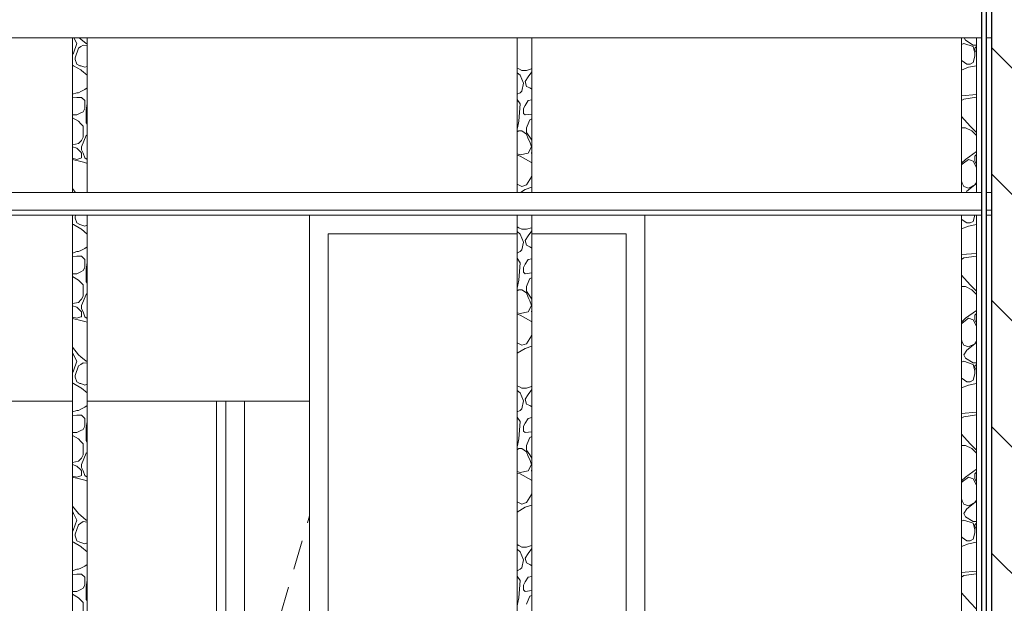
# Model space of a CAD drawing. Header units: millimetres. Extents: x -4481 to 79246, y -53000 to 18468.
# Tile 27 of 48: x 35245 to 37888, y 5117 to 6685. Entities that reach past the tile are written whole.
import ezdxf

# ---------------------------------------------------------------- set-up
doc = ezdxf.new("R2010")
doc.units = ezdxf.units.MM
doc.header["$MEASUREMENT"] = 0
for name, color, linetype in [('Nouveau_2D - Cotations pour 100ème', 7, 'Continuous'), ('Nouveau__Constr - Poteaux', 7, 'Continuous'), ('Nouveau__Constr - Poutres', 7, 'Continuous'), ('Nouveau__Murs int non porteurs - Cloisons', 7, 'Continuous'), ('Nouveau__Plafonds', 7, 'Continuous'), ('Nouveau_Exter - Environnement', 7, 'Continuous'), ('Nouveau_Fenêtres Archicad', 7, 'Continuous'), ('Nouveau_Portes Archicad', 7, 'Continuous')]:
    doc.layers.add(name, color=color, linetype=linetype)
doc.styles.add('STYLE_GENERE_2', font='arial.ttf')
doc.dimstyles.new('STYLE_GENERE__2', dxfattribs={"dimtxt": 300, "dimasz": 190, "dimexe": 0.18, "dimexo": 21916.318027, "dimgap": 0, "dimtad": 1, "dimlfac": 0.001, "dimzin": 0, "dimdsep": 46, "dimtxsty": 'STYLE_GENERE_2', "dimblk": 'ARROWHEAD_6', "dimblk1": 'ARROWHEAD_6', "dimblk2": 'ARROWHEAD_6', "dimcen": 0.09, "dimclrd": 7, "dimclre": 7, "dimclrt": 7, "dimazin": 0, "dimtfac": 1, "dimtdec": 4, "dimtmove": 0, "dimatfit": 3, "dimfxl": 0, "dimtolj": 1, "dimtzin": 0, "dimarcsym": 0})
doc.dimstyles.new('STYLE_GENERE__3', dxfattribs={"dimtxt": 300, "dimasz": 190, "dimexe": 0.18, "dimexo": 21959.829925, "dimgap": 0, "dimtad": 1, "dimlfac": 0.001, "dimzin": 0, "dimdsep": 46, "dimtxsty": 'STYLE_GENERE_2', "dimblk": 'ARROWHEAD_6', "dimblk1": 'ARROWHEAD_6', "dimblk2": 'ARROWHEAD_6', "dimcen": 0.09, "dimclrd": 7, "dimclre": 7, "dimclrt": 7, "dimazin": 0, "dimtfac": 1, "dimtdec": 4, "dimtmove": 0, "dimatfit": 3, "dimfxl": 0, "dimtolj": 1, "dimtzin": 0, "dimarcsym": 0})
doc.dimstyles.new('STYLE_GENERE__4', dxfattribs={"dimtxt": 300, "dimasz": 190, "dimexe": 0.18, "dimexo": 28568.917041, "dimgap": 0, "dimtad": 1, "dimlfac": 0.001, "dimzin": 0, "dimdsep": 46, "dimtxsty": 'STYLE_GENERE_2', "dimblk": 'ARROWHEAD_6', "dimblk1": 'ARROWHEAD_6', "dimblk2": 'ARROWHEAD_6', "dimcen": 0.09, "dimclrd": 7, "dimclre": 7, "dimclrt": 7, "dimazin": 0, "dimtfac": 1, "dimtdec": 4, "dimtmove": 0, "dimatfit": 3, "dimfxl": 0, "dimtolj": 1, "dimtzin": 0, "dimarcsym": 0})
doc.dimstyles.new('STYLE_GENERE__6', dxfattribs={"dimtxt": 350, "dimasz": 190, "dimexe": 0.18, "dimexo": 30247.210424, "dimgap": 0, "dimtad": 1, "dimlfac": 0.001, "dimzin": 0, "dimdsep": 46, "dimtxsty": 'STYLE_GENERE_2', "dimblk": 'ARROWHEAD_6', "dimblk1": 'ARROWHEAD_6', "dimblk2": 'ARROWHEAD_6', "dimcen": 0.09, "dimclrd": 1, "dimclre": 1, "dimclrt": 1, "dimazin": 0, "dimtfac": 1, "dimtdec": 4, "dimtmove": 0, "dimatfit": 3, "dimfxl": 0, "dimtolj": 1, "dimtzin": 0, "dimarcsym": 0})

# ---------------------------------------------------------------- blocks, each defined once
blk = doc.blocks.new('Élément de coupe_59')
at = {"layer": 'Nouveau__Murs int non porteurs - Cloisons', "color": 7, "linetype": 'Continuous', "lineweight": 30}
for p, q in [((37826, 6830.3), (37826, 6173)), ((37839, 6830.3), (37839, 6173)), ((37826, 6173), (37826, 6160)), ((37826, 6160), (37826, 3560)), ((37839, 6173), (37839, 6160)), ((37839, 6160), (37839, 3560))]:
    blk.add_line(p, q, dxfattribs=at)
blk = doc.blocks.new('Élément de coupe_147')
at = {"layer": 'Nouveau_Portes Archicad', "color": 7, "linetype": 'Continuous', "lineweight": 5}
for p, q in [((35023, 5660), (35386.3, 5660)), ((35426.3, 5660), (36023, 5660))]:
    blk.add_line(p, q, dxfattribs=at)
blk = doc.blocks.new('Élément de coupe_148')
at = {"layer": 'Nouveau_Fenêtres Archicad', "color": 7, "linetype": 'Continuous', "lineweight": 13}
for p, q in [((35773, 4610), (35773, 5660)), ((35798, 4635), (35798, 5660)), ((35848, 5660), (35848, 4635)), ((36017.4, 5333.5), (36023, 5352.6)), ((35980.8, 5208.8), (36003.3, 5285.5)), ((35944.3, 5084), (35966.8, 5160.8)), ((35907.7, 4959.3), (35930.2, 5036)), ((35871.1, 4834.5), (35893.6, 4911.3)), ((35848, 4755.6), (35857.1, 4786.5)), ((35995.8, 4753.7), (36023, 4776.9)), ((35834.6, 4709.8), (35848, 4755.6)), ((35896.9, 4669.4), (35957.8, 4721.3)), ((35798, 4585), (35820.5, 4661.8)), ((35798, 4585), (35798, 4635)), ((35798, 4585), (35856.6, 4635)), ((35848, 4635), (36023, 4635)), ((35856.6, 4635), (35858.9, 4636.9)), ((35773, 4580), (35773, 4610)), ((36023, 4585), (35798, 4585))]:
    blk.add_line(p, q, dxfattribs=at)
blk = doc.blocks.new('Élément de coupe_173')
at = {"layer": 'Nouveau__Constr - Poutres', "color": 7, "linetype": 'Continuous', "lineweight": 13}
for p, q in [((37826, 6636.2), (32678, 6636.2)), ((37853, 6636.2), (37839, 6636.2))]:
    blk.add_line(p, q, dxfattribs=at)
blk = doc.blocks.new('Élément de coupe_216')
at = {"layer": 'Nouveau_Fenêtres Archicad', "color": 7, "linetype": 'Continuous', "lineweight": 13}
for p, q in [((36023, 5660), (36023, 6160)), ((36923, 6160), (36923, 4580)), ((36023, 4580), (36023, 5660))]:
    blk.add_line(p, q, dxfattribs=at)
at = {"layer": 'Nouveau_Fenêtres Archicad', "color": 7, "linetype": 'Continuous', "lineweight": 18}
for p, q in [((36073, 4580), (36073, 6110)), ((36073, 6110), (36579.7, 6110)), ((36619.7, 6110), (36873, 6110)), ((36873, 6110), (36873, 4580))]:
    blk.add_line(p, q, dxfattribs=at)
blk = doc.blocks.new('Élément de coupe_257')
at = {"layer": 'Nouveau__Plafonds', "color": 7, "linetype": 'Continuous', "lineweight": 5}
for p, q in [((37826, 6221), (25100, 6221)), ((37853, 6221), (37839, 6221)), ((37826, 6173), (25100, 6173)), ((37826, 6160), (32693, 6160)), ((37853, 6173), (37839, 6173)), ((37853, 6160), (37839, 6160))]:
    blk.add_line(p, q, dxfattribs=at)
blk = doc.blocks.new('*X283')
at = {"layer": 'Nouveau__Constr - Poteaux', "color": 7, "linetype": 'Continuous', "lineweight": 13}
for p, q in [((35398.2, 6621), (35390.6, 6636.2)), ((35404.8, 6636.2), (35408.9, 6633)), ((35408.9, 6633), (35423.8, 6621)), ((35389.7, 6595.4), (35398.2, 6621)), ((35394, 6582.6), (35402.5, 6608.2)), ((35402.5, 6608.2), (35408.9, 6612.5)), ((35408.9, 6612.5), (35415.3, 6616.8)), ((35415.3, 6616.8), (35426.3, 6615.5)), ((35423.8, 6621), (35426.3, 6621)), ((35386.3, 6591), (35389.7, 6595.4)), ((35394, 6578.4), (35394, 6582.6)), ((35389.7, 6561.3), (35386.3, 6562.4)), ((35408.9, 6549.8), (35389.7, 6561.3)), ((35398.2, 6565.6), (35394, 6578.4)), ((35406.8, 6561.3), (35398.2, 6565.6)), ((35408.9, 6560.6), (35406.8, 6561.3)), ((35419.6, 6557), (35408.9, 6560.6)), ((35419.6, 6557), (35426.3, 6559.3)), ((35411, 6548.5), (35408.9, 6549.8)), ((35426.3, 6535.8), (35411, 6548.5)), ((35419.6, 6497.3), (35426.3, 6501.8)), ((35386.3, 6484.8), (35398.2, 6488.8)), ((35398.2, 6476), (35386.3, 6474.9)), ((35398.2, 6488.8), (35402.5, 6488.8)), ((35408.9, 6476), (35398.2, 6476)), ((35402.5, 6488.8), (35408.9, 6492)), ((35408.9, 6492), (35419.6, 6497.3)), ((35411, 6476), (35408.9, 6476)), ((35419.6, 6467.5), (35411, 6476)), ((35419.6, 6467.5), (35419.6, 6446.1)), ((35423.8, 6441.9), (35426.3, 6459.4)), ((35386.3, 6429.1), (35398.2, 6429.1)), ((35402.5, 6412), (35386.3, 6421.7)), ((35408.9, 6434.4), (35398.2, 6429.1)), ((35415.3, 6437.6), (35408.9, 6434.4)), ((35419.6, 6446.1), (35415.3, 6437.6)), ((35423.8, 6424.8), (35423.8, 6441.9)), ((35423.8, 6407.7), (35423.8, 6424.8)), ((35408.9, 6405.6), (35402.5, 6412)), ((35415.3, 6399.2), (35408.9, 6405.6)), ((35415.3, 6369.3), (35415.3, 6399.2)), ((35426.3, 6404), (35423.8, 6407.7)), ((35423.8, 6373.6), (35411, 6343.7)), ((35411, 6360.8), (35415.3, 6369.3)), ((35426.3, 6376.1), (35423.8, 6373.6)), ((35386.3, 6349), (35402.5, 6352.3)), ((35386.3, 6343.4), (35398.2, 6339.5)), ((35402.5, 6352.3), (35408.9, 6358.7)), ((35408.9, 6358.7), (35411, 6360.8)), ((35411, 6343.7), (35411, 6335.2)), ((35398.2, 6339.5), (35408.9, 6328.8)), ((35408.9, 6328.8), (35411, 6326.7)), ((35411, 6335.2), (35415.3, 6326.7)), ((35411, 6326.7), (35411, 6313.9)), ((35415.3, 6326.7), (35419.6, 6313.9)), ((35398.2, 6309.6), (35386.3, 6312.6)), ((35408.9, 6303.7), (35386.3, 6309.4)), ((35408.9, 6313.2), (35398.2, 6309.6)), ((35411, 6313.9), (35408.9, 6313.2)), ((35419.6, 6301.1), (35408.9, 6303.7)), ((35419.6, 6313.9), (35426.3, 6309.4)), ((35426.3, 6298.8), (35419.6, 6301.1)), ((35386.3, 6231.7), (35394.9, 6221))]:
    blk.add_line(p, q, dxfattribs=at)
blk = doc.blocks.new('*X284')
at = {"layer": 'Nouveau__Constr - Poteaux', "color": 7, "linetype": 'Continuous', "lineweight": 13}
for p, q in [((35394, 6156), (35395.3, 6160)), ((35389.7, 6134.7), (35386.3, 6135.8)), ((35408.9, 6123.2), (35389.7, 6134.7)), ((35394, 6151.8), (35394, 6156)), ((35398.2, 6139), (35394, 6151.8)), ((35406.8, 6134.7), (35398.2, 6139)), ((35408.9, 6134), (35406.8, 6134.7)), ((35419.6, 6130.4), (35408.9, 6134)), ((35419.6, 6130.4), (35426.3, 6132.7)), ((35411, 6121.9), (35408.9, 6123.2)), ((35426.3, 6109.1), (35411, 6121.9)), ((35386.3, 6058.2), (35398.2, 6062.2)), ((35398.2, 6062.2), (35402.5, 6062.2)), ((35402.5, 6062.2), (35408.9, 6065.4)), ((35408.9, 6065.4), (35419.6, 6070.7)), ((35419.6, 6070.7), (35426.3, 6075.2)), ((35398.2, 6049.4), (35386.3, 6048.3)), ((35408.9, 6049.4), (35398.2, 6049.4)), ((35411, 6049.4), (35408.9, 6049.4)), ((35419.6, 6040.8), (35411, 6049.4)), ((35419.6, 6040.8), (35419.6, 6019.5)), ((35423.8, 6015.2), (35426.3, 6032.8)), ((35386.3, 6002.4), (35398.2, 6002.4)), ((35408.9, 6007.8), (35398.2, 6002.4)), ((35415.3, 6011), (35408.9, 6007.8)), ((35419.6, 6019.5), (35415.3, 6011)), ((35423.8, 5998.2), (35423.8, 6015.2)), ((35402.5, 5985.4), (35386.3, 5995.1)), ((35408.9, 5979), (35402.5, 5985.4)), ((35415.3, 5972.6), (35408.9, 5979)), ((35415.3, 5942.7), (35415.3, 5972.6)), ((35423.8, 5981.1), (35423.8, 5998.2)), ((35426.3, 5977.4), (35423.8, 5981.1)), ((35423.8, 5947), (35411, 5917.1)), ((35426.3, 5949.5), (35423.8, 5947)), ((35386.3, 5922.4), (35402.5, 5925.7)), ((35402.5, 5925.7), (35408.9, 5932.1)), ((35408.9, 5932.1), (35411, 5934.2)), ((35411, 5934.2), (35415.3, 5942.7)), ((35386.3, 5916.8), (35398.2, 5912.9)), ((35398.2, 5912.9), (35408.9, 5902.2)), ((35408.9, 5902.2), (35411, 5900.1)), ((35411, 5917.1), (35411, 5908.6)), ((35411, 5908.6), (35415.3, 5900.1)), ((35411, 5900.1), (35411, 5887.3)), ((35415.3, 5900.1), (35419.6, 5887.3)), ((35398.2, 5883), (35386.3, 5886)), ((35408.9, 5877.1), (35386.3, 5882.8)), ((35408.9, 5886.6), (35398.2, 5883)), ((35411, 5887.3), (35408.9, 5886.6)), ((35419.6, 5874.5), (35408.9, 5877.1)), ((35419.6, 5887.3), (35426.3, 5882.8)), ((35426.3, 5872.2), (35419.6, 5874.5)), ((35386.3, 5805.1), (35402.5, 5784.9)), ((35389.7, 5784.9), (35386.3, 5789.4)), ((35398.2, 5767.8), (35389.7, 5784.9)), ((35389.7, 5742.2), (35398.2, 5767.8)), ((35402.5, 5784.9), (35408.9, 5779.8)), ((35408.9, 5779.8), (35423.8, 5767.8)), ((35408.9, 5759.3), (35415.3, 5763.5)), ((35415.3, 5763.5), (35426.3, 5762.3)), ((35423.8, 5767.8), (35426.3, 5767.8)), ((35386.3, 5737.7), (35389.7, 5742.2)), ((35394, 5729.4), (35402.5, 5755)), ((35402.5, 5755), (35408.9, 5759.3)), ((35389.7, 5708.1), (35386.3, 5709.2)), ((35408.9, 5696.6), (35389.7, 5708.1)), ((35394, 5725.2), (35394, 5729.4)), ((35398.2, 5712.4), (35394, 5725.2)), ((35406.8, 5708.1), (35398.2, 5712.4)), ((35408.9, 5707.4), (35406.8, 5708.1)), ((35419.6, 5703.8), (35408.9, 5707.4)), ((35411, 5695.3), (35408.9, 5696.6)), ((35426.3, 5682.5), (35411, 5695.3)), ((35419.6, 5703.8), (35426.3, 5706.1)), ((35386.3, 5631.6), (35398.2, 5635.6)), ((35398.2, 5635.6), (35402.5, 5635.6)), ((35402.5, 5635.6), (35408.9, 5638.8)), ((35408.9, 5638.8), (35419.6, 5644.1)), ((35419.6, 5644.1), (35426.3, 5648.6)), ((35398.2, 5622.8), (35386.3, 5621.7)), ((35408.9, 5622.8), (35398.2, 5622.8)), ((35411, 5622.8), (35408.9, 5622.8)), ((35419.6, 5614.2), (35411, 5622.8)), ((35419.6, 5614.2), (35419.6, 5592.9)), ((35423.8, 5588.6), (35426.3, 5606.2)), ((35408.9, 5581.2), (35398.2, 5575.8)), ((35415.3, 5584.4), (35408.9, 5581.2)), ((35419.6, 5592.9), (35415.3, 5584.4)), ((35423.8, 5571.6), (35423.8, 5588.6)), ((35386.3, 5575.8), (35398.2, 5575.8)), ((35402.5, 5558.8), (35386.3, 5568.5)), ((35408.9, 5552.4), (35402.5, 5558.8)), ((35415.3, 5546), (35408.9, 5552.4)), ((35423.8, 5554.5), (35423.8, 5571.6)), ((35426.3, 5550.7), (35423.8, 5554.5)), ((35415.3, 5516.1), (35415.3, 5546)), ((35386.3, 5495.8), (35402.5, 5499)), ((35402.5, 5499), (35408.9, 5505.4)), ((35408.9, 5505.4), (35411, 5507.6)), ((35423.8, 5520.4), (35411, 5490.5)), ((35411, 5507.6), (35415.3, 5516.1)), ((35426.3, 5522.9), (35423.8, 5520.4)), ((35386.3, 5490.2), (35398.2, 5486.2)), ((35398.2, 5486.2), (35408.9, 5475.6)), ((35408.9, 5475.6), (35411, 5473.4)), ((35411, 5490.5), (35411, 5482)), ((35411, 5482), (35415.3, 5473.4)), ((35411, 5473.4), (35411, 5460.7)), ((35415.3, 5473.4), (35419.6, 5460.7)), ((35398.2, 5456.4), (35386.3, 5459.4)), ((35408.9, 5450.5), (35386.3, 5456.2)), ((35408.9, 5459.9), (35398.2, 5456.4)), ((35411, 5460.7), (35408.9, 5459.9)), ((35419.6, 5447.9), (35408.9, 5450.5)), ((35419.6, 5460.7), (35426.3, 5456.1)), ((35426.3, 5445.6), (35419.6, 5447.9)), ((35386.3, 5378.5), (35402.5, 5358.3)), ((35389.7, 5358.3), (35386.3, 5362.8)), ((35398.2, 5341.2), (35389.7, 5358.3)), ((35389.7, 5315.6), (35398.2, 5341.2)), ((35402.5, 5358.3), (35408.9, 5353.1)), ((35408.9, 5353.1), (35423.8, 5341.2)), ((35423.8, 5341.2), (35426.3, 5341.2)), ((35386.3, 5311.1), (35389.7, 5315.6)), ((35394, 5302.8), (35402.5, 5328.4)), ((35402.5, 5328.4), (35408.9, 5332.7)), ((35408.9, 5332.7), (35415.3, 5336.9)), ((35415.3, 5336.9), (35426.3, 5335.7)), ((35394, 5298.5), (35394, 5302.8)), ((35398.2, 5285.7), (35394, 5298.5)), ((35406.8, 5281.5), (35398.2, 5285.7)), ((35389.7, 5281.5), (35386.3, 5282.6)), ((35408.9, 5270), (35389.7, 5281.5)), ((35408.9, 5280.8), (35406.8, 5281.5)), ((35419.6, 5277.2), (35408.9, 5280.8)), ((35411, 5268.7), (35408.9, 5270)), ((35426.3, 5255.9), (35411, 5268.7)), ((35419.6, 5277.2), (35426.3, 5279.5)), ((35386.3, 5205), (35398.2, 5208.9)), ((35398.2, 5208.9), (35402.5, 5208.9)), ((35402.5, 5208.9), (35408.9, 5212.1)), ((35408.9, 5212.1), (35419.6, 5217.5)), ((35419.6, 5217.5), (35426.3, 5222)), ((35398.2, 5196.2), (35386.3, 5195.1)), ((35408.9, 5196.2), (35398.2, 5196.2)), ((35411, 5196.2), (35408.9, 5196.2)), ((35419.6, 5187.6), (35411, 5196.2)), ((35419.6, 5187.6), (35419.6, 5166.3)), ((35423.8, 5162), (35426.3, 5179.6)), ((35408.9, 5154.6), (35398.2, 5149.2)), ((35415.3, 5157.8), (35408.9, 5154.6)), ((35419.6, 5166.3), (35415.3, 5157.8)), ((35423.8, 5145), (35423.8, 5162)), ((35386.3, 5149.2), (35398.2, 5149.2)), ((35402.5, 5132.2), (35386.3, 5141.9)), ((35408.9, 5125.8), (35402.5, 5132.2)), ((35423.8, 5127.9), (35423.8, 5145)), ((35426.3, 5124.1), (35423.8, 5127.9)), ((35415.3, 5119.4), (35408.9, 5125.8)), ((35415.3, 5089.5), (35415.3, 5119.4))]:
    blk.add_line(p, q, dxfattribs=at)
blk = doc.blocks.new('Élément de coupe_260')
at = {"layer": 'Nouveau__Constr - Poteaux', "color": 7, "linetype": 'Continuous', "lineweight": 13}
for p, q in [((35386.3, 6221), (35386.3, 6636.2)), ((35426.3, 6221), (35426.3, 6636.2)), ((35386.3, 4580), (35386.3, 6160)), ((35426.3, 4580), (35426.3, 6160))]:
    blk.add_line(p, q, dxfattribs=at)
at = {"layer": 'Nouveau__Constr - Poteaux', "lineweight": 0}
for name in ['*X283', '*X284']:
    blk.add_blockref(name, (0, 0), dxfattribs=at)
blk = doc.blocks.new('*X286')
at = {"layer": 'Nouveau__Constr - Poteaux', "color": 7, "linetype": 'Continuous', "lineweight": 13}
for p, q in [((36579.7, 6128.4), (36584.2, 6126.2)), ((36588.5, 6109.1), (36579.7, 6115.7)), ((36584.2, 6126.2), (36592.8, 6121.9)), ((36597, 6087.8), (36588.5, 6109.1)), ((36592.8, 6121.9), (36605.6, 6121.9)), ((36609.8, 6104.8), (36601.3, 6092)), ((36605.6, 6121.9), (36618.4, 6126.2)), ((36619.7, 6118), (36609.8, 6104.8)), ((36618.4, 6126.2), (36619.7, 6127.5)), ((36592.8, 6066.4), (36597, 6087.8)), ((36601.3, 6092), (36605.6, 6079.2)), ((36605.6, 6079.2), (36614.1, 6075)), ((36579.7, 6058), (36580, 6057.9)), ((36580, 6057.9), (36588.5, 6062.2)), ((36588.5, 6062.2), (36592.8, 6066.4)), ((36614.1, 6075), (36619.7, 6071.6)), ((36588.5, 6032.3), (36579.7, 6044.1)), ((36584.2, 5985.4), (36588.5, 6032.3)), ((36601.3, 6028), (36597, 6019.5)), ((36609.8, 6040.8), (36601.3, 6028)), ((36619.7, 6042.8), (36609.8, 6040.8)), ((36597, 6019.5), (36597, 6006.7)), ((36597, 6006.7), (36601.3, 6002.4)), ((36601.3, 6002.4), (36619.7, 6004.7)), ((36580, 5964.1), (36581.7, 5972.6)), ((36581.7, 5972.6), (36584.2, 5985.4)), ((36607.3, 5972.6), (36605.6, 5968.3)), ((36614.1, 5989.7), (36607.3, 5972.6)), ((36619.7, 5991.9), (36614.1, 5989.7)), ((36579.7, 5963.8), (36580, 5964.1)), ((36584.2, 5959.8), (36579.7, 5956.8)), ((36592.8, 5959.8), (36584.2, 5959.8)), ((36605.6, 5951.3), (36592.8, 5959.8)), ((36605.6, 5968.3), (36605.6, 5955.5)), ((36605.6, 5955.5), (36614.1, 5942.7)), ((36609.8, 5938.5), (36605.6, 5951.3)), ((36614.1, 5929.9), (36609.8, 5938.5)), ((36614.1, 5942.7), (36619.7, 5934.3)), ((36618.4, 5917.1), (36614.1, 5929.9)), ((36579.7, 5898), (36588.5, 5895.8)), ((36588.5, 5891.5), (36579.7, 5894)), ((36588.5, 5895.8), (36609.8, 5900.1)), ((36609.8, 5900.1), (36618.4, 5917.1)), ((36618.4, 5900.1), (36619.7, 5905.3)), ((36619.7, 5898.7), (36618.4, 5900.1)), ((36618.4, 5874.5), (36588.5, 5891.5)), ((36619.7, 5871.8), (36618.4, 5874.5)), ((36618.4, 5836.1), (36619.7, 5841.4)), ((36592.8, 5810.5), (36579.7, 5817)), ((36605.6, 5814.7), (36592.8, 5810.5)), ((36605.6, 5814.7), (36618.4, 5836.1)), ((36618.4, 5836.1), (36605.6, 5814.7)), ((36580, 5797.7), (36579.7, 5798.5)), ((36579.7, 5797.4), (36580, 5797.7)), ((36580, 5789.1), (36579.7, 5789)), ((36601.3, 5801.9), (36580, 5789.1)), ((36619.7, 5808.1), (36601.3, 5801.9)), ((36579.7, 5701.8), (36584.2, 5699.6)), ((36588.5, 5682.5), (36579.7, 5689.1)), ((36584.2, 5699.6), (36592.8, 5695.3)), ((36597, 5661.2), (36588.5, 5682.5)), ((36592.8, 5695.3), (36605.6, 5695.3)), ((36605.6, 5695.3), (36618.4, 5699.6)), ((36619.7, 5691.4), (36609.8, 5678.2)), ((36618.4, 5699.6), (36619.7, 5700.9)), ((36592.8, 5639.8), (36597, 5661.2)), ((36609.8, 5678.2), (36601.3, 5665.4)), ((36601.3, 5665.4), (36605.6, 5652.6)), ((36579.7, 5631.4), (36580, 5631.3)), ((36580, 5631.3), (36588.5, 5635.6)), ((36588.5, 5635.6), (36592.8, 5639.8)), ((36605.6, 5652.6), (36614.1, 5648.4)), ((36614.1, 5648.4), (36619.7, 5645)), ((36588.5, 5605.7), (36579.7, 5617.5)), ((36584.2, 5558.8), (36588.5, 5605.7)), ((36609.8, 5614.2), (36601.3, 5601.4)), ((36619.7, 5616.2), (36609.8, 5614.2)), ((36601.3, 5601.4), (36597, 5592.9)), ((36597, 5592.9), (36597, 5580.1)), ((36597, 5580.1), (36601.3, 5575.8)), ((36601.3, 5575.8), (36619.7, 5578.1)), ((36581.7, 5546), (36584.2, 5558.8)), ((36614.1, 5563), (36607.3, 5546)), ((36619.7, 5565.3), (36614.1, 5563)), ((36579.7, 5537.2), (36580, 5537.4)), ((36584.2, 5533.2), (36579.7, 5530.1)), ((36580, 5537.4), (36581.7, 5546)), ((36592.8, 5533.2), (36584.2, 5533.2)), ((36605.6, 5524.6), (36592.8, 5533.2)), ((36607.3, 5546), (36605.6, 5541.7)), ((36605.6, 5541.7), (36605.6, 5528.9)), ((36605.6, 5528.9), (36614.1, 5516.1)), ((36609.8, 5511.8), (36605.6, 5524.6)), ((36614.1, 5503.3), (36609.8, 5511.8)), ((36614.1, 5516.1), (36619.7, 5507.7)), ((36618.4, 5490.5), (36614.1, 5503.3)), ((36579.7, 5471.4), (36588.5, 5469.2)), ((36588.5, 5469.2), (36609.8, 5473.4)), ((36609.8, 5473.4), (36618.4, 5490.5)), ((36618.4, 5473.4), (36619.7, 5478.7)), ((36619.7, 5472.1), (36618.4, 5473.4)), ((36588.5, 5464.9), (36579.7, 5467.4)), ((36618.4, 5447.9), (36588.5, 5464.9)), ((36619.7, 5445.2), (36618.4, 5447.9)), ((36605.6, 5388.1), (36618.4, 5409.5)), ((36618.4, 5409.5), (36605.6, 5388.1)), ((36618.4, 5409.5), (36619.7, 5414.7)), ((36592.8, 5383.9), (36579.7, 5390.4)), ((36580, 5371.1), (36579.7, 5371.9)), ((36579.7, 5370.8), (36580, 5371.1)), ((36601.3, 5375.3), (36580, 5362.5)), ((36605.6, 5388.1), (36592.8, 5383.9)), ((36619.7, 5381.5), (36601.3, 5375.3)), ((36580, 5362.5), (36579.7, 5362.4)), ((36579.7, 5275.2), (36584.2, 5272.9)), ((36588.5, 5255.9), (36579.7, 5262.5)), ((36584.2, 5272.9), (36592.8, 5268.7)), ((36592.8, 5268.7), (36605.6, 5268.7)), ((36605.6, 5268.7), (36618.4, 5272.9)), ((36619.7, 5264.7), (36609.8, 5251.6)), ((36618.4, 5272.9), (36619.7, 5274.3)), ((36597, 5234.5), (36588.5, 5255.9)), ((36592.8, 5213.2), (36597, 5234.5)), ((36609.8, 5251.6), (36601.3, 5238.8)), ((36601.3, 5238.8), (36605.6, 5226)), ((36580, 5204.7), (36588.5, 5208.9)), ((36588.5, 5208.9), (36592.8, 5213.2)), ((36605.6, 5226), (36614.1, 5221.7)), ((36614.1, 5221.7), (36619.7, 5218.4)), ((36579.7, 5204.7), (36580, 5204.7)), ((36588.5, 5179.1), (36579.7, 5190.8)), ((36609.8, 5187.6), (36601.3, 5174.8)), ((36619.7, 5189.6), (36609.8, 5187.6)), ((36584.2, 5132.2), (36588.5, 5179.1)), ((36601.3, 5174.8), (36597, 5166.3)), ((36597, 5166.3), (36597, 5153.5)), ((36597, 5153.5), (36601.3, 5149.2)), ((36581.7, 5119.4), (36584.2, 5132.2)), ((36601.3, 5149.2), (36619.7, 5151.5)), ((36614.1, 5136.4), (36607.3, 5119.4)), ((36619.7, 5138.7), (36614.1, 5136.4)), ((36580, 5110.8), (36581.7, 5119.4)), ((36607.3, 5119.4), (36605.6, 5115.1))]:
    blk.add_line(p, q, dxfattribs=at)
blk = doc.blocks.new('*X287')
at = {"layer": 'Nouveau__Constr - Poteaux', "color": 7, "linetype": 'Continuous', "lineweight": 13}
for p, q in [((36579.7, 6555.1), (36584.2, 6552.8)), ((36618.4, 6552.8), (36619.7, 6554.1)), ((36588.5, 6535.7), (36579.7, 6542.3)), ((36584.2, 6552.8), (36592.8, 6548.5)), ((36597, 6514.4), (36588.5, 6535.7)), ((36592.8, 6548.5), (36605.6, 6548.5)), ((36609.8, 6531.4), (36601.3, 6518.7)), ((36605.6, 6548.5), (36618.4, 6552.8)), ((36619.7, 6544.6), (36609.8, 6531.4)), ((36592.8, 6493.1), (36597, 6514.4)), ((36601.3, 6518.7), (36605.6, 6505.9)), ((36605.6, 6505.9), (36614.1, 6501.6)), ((36614.1, 6501.6), (36619.7, 6498.2)), ((36579.7, 6484.6), (36580, 6484.5)), ((36580, 6484.5), (36588.5, 6488.8)), ((36588.5, 6488.8), (36592.8, 6493.1)), ((36588.5, 6458.9), (36579.7, 6470.7)), ((36584.2, 6412), (36588.5, 6458.9)), ((36601.3, 6454.7), (36597, 6446.1)), ((36609.8, 6467.5), (36601.3, 6454.7)), ((36619.7, 6469.4), (36609.8, 6467.5)), ((36597, 6446.1), (36597, 6433.3)), ((36597, 6433.3), (36601.3, 6429.1)), ((36601.3, 6429.1), (36619.7, 6431.4)), ((36580, 6390.7), (36581.7, 6399.2)), ((36581.7, 6399.2), (36584.2, 6412)), ((36607.3, 6399.2), (36605.6, 6394.9)), ((36614.1, 6416.3), (36607.3, 6399.2)), ((36619.7, 6418.5), (36614.1, 6416.3)), ((36579.7, 6390.5), (36580, 6390.7)), ((36584.2, 6386.4), (36579.7, 6383.4)), ((36592.8, 6386.4), (36584.2, 6386.4)), ((36605.6, 6377.9), (36592.8, 6386.4)), ((36605.6, 6394.9), (36605.6, 6382.1)), ((36605.6, 6382.1), (36614.1, 6369.3)), ((36609.8, 6365.1), (36605.6, 6377.9)), ((36614.1, 6369.3), (36619.7, 6361)), ((36614.1, 6356.5), (36609.8, 6365.1)), ((36609.8, 6326.7), (36618.4, 6343.7)), ((36618.4, 6343.7), (36614.1, 6356.5)), ((36579.7, 6324.6), (36588.5, 6322.4)), ((36588.5, 6318.1), (36579.7, 6320.7)), ((36588.5, 6322.4), (36609.8, 6326.7)), ((36618.4, 6301.1), (36588.5, 6318.1)), ((36618.4, 6326.7), (36619.7, 6332)), ((36619.7, 6325.4), (36618.4, 6326.7)), ((36619.7, 6298.4), (36618.4, 6301.1)), ((36618.4, 6262.7), (36619.7, 6268)), ((36592.8, 6237.1), (36579.7, 6243.6)), ((36605.6, 6241.4), (36592.8, 6237.1)), ((36605.6, 6241.4), (36618.4, 6262.7)), ((36618.4, 6262.7), (36605.6, 6241.4)), ((36580, 6224.3), (36579.7, 6225.1)), ((36579.7, 6224), (36580, 6224.3)), ((36601.3, 6228.6), (36588.7, 6221)), ((36619.7, 6234.7), (36601.3, 6228.6))]:
    blk.add_line(p, q, dxfattribs=at)
blk = doc.blocks.new('Élément de coupe_261')
at = {"layer": 'Nouveau__Constr - Poteaux', "color": 7, "linetype": 'Continuous', "lineweight": 13}
for p, q in [((36579.7, 6221), (36579.7, 6636.2)), ((36619.7, 6221), (36619.7, 6636.2)), ((36579.7, 4580), (36579.7, 6160)), ((36619.7, 4580), (36619.7, 6160))]:
    blk.add_line(p, q, dxfattribs=at)
at = {"layer": 'Nouveau__Constr - Poteaux', "lineweight": 0}
for name in ['*X287', '*X286']:
    blk.add_blockref(name, (0, 0), dxfattribs=at)
blk = doc.blocks.new('*X289')
at = {"layer": 'Nouveau__Constr - Poteaux', "color": 7, "linetype": 'Continuous', "lineweight": 13}
for p, q in [((37808.5, 6160), (37804.3, 6143.2)), ((37812.9, 6160), (37812.9, 6156)), ((37773, 6149), (37774.5, 6147.5)), ((37787.3, 6139), (37774.5, 6147.5)), ((37795.8, 6139), (37787.3, 6139)), ((37812.9, 6134.7), (37791.5, 6130.4)), ((37804.3, 6143.2), (37795.8, 6139)), ((37812.9, 6156), (37813, 6155.8)), ((37813, 6134.7), (37812.9, 6134.7)), ((37791.5, 6130.4), (37773, 6123)), ((37773, 6053.9), (37813, 6057.2)), ((37778.7, 6045.1), (37773, 6041.3)), ((37813, 6050), (37778.7, 6045.1)), ((37773, 5998.6), (37795.8, 5972.6)), ((37795.8, 5972.6), (37813, 5955.4)), ((37783, 5968.3), (37773, 5968.3)), ((37800.1, 5959.8), (37783, 5968.3)), ((37812.9, 5947), (37800.1, 5959.8)), ((37813, 5946.8), (37812.9, 5947)), ((37783, 5883), (37812.9, 5904.3)), ((37808.6, 5891.5), (37813, 5895.9)), ((37812.9, 5904.3), (37813, 5904.5)), ((37773, 5873), (37783, 5883)), ((37774.5, 5870.2), (37773, 5866.5)), ((37791.5, 5883), (37774.5, 5870.2)), ((37804.3, 5878.7), (37791.5, 5883)), ((37812.9, 5861.7), (37804.3, 5878.7)), ((37808.6, 5878.7), (37808.6, 5891.5)), ((37808.6, 5878.7), (37813, 5869.9)), ((37813, 5861.3), (37812.9, 5861.7)), ((37773, 5824.9), (37774.5, 5819)), ((37774.5, 5819), (37778.7, 5810.5)), ((37808.6, 5814.7), (37787.3, 5797.7)), ((37791.5, 5806.2), (37808.6, 5814.7)), ((37808.6, 5814.7), (37813, 5821.3)), ((37813, 5815.8), (37808.6, 5814.7)), ((37778.7, 5810.5), (37791.5, 5806.2)), ((37787.3, 5797.7), (37778.7, 5784.9)), ((37778.7, 5767.8), (37773, 5764.9)), ((37778.7, 5784.9), (37783, 5776.3)), ((37804.3, 5759.3), (37778.7, 5767.8)), ((37783, 5776.3), (37804.3, 5763.5)), ((37804.3, 5763.5), (37812.9, 5763.5)), ((37812.9, 5763.5), (37813, 5763.6)), ((37808.6, 5742.2), (37804.3, 5759.3)), ((37808.6, 5755), (37812.9, 5759.3)), ((37808.6, 5750.7), (37808.6, 5755)), ((37808.6, 5750.7), (37812.9, 5742.2)), ((37808.6, 5742.2), (37808.6, 5733.7)), ((37813, 5759.4), (37812.9, 5759.3)), ((37812.9, 5742.2), (37812.9, 5733.7)), ((37773, 5722.4), (37774.5, 5720.9)), ((37787.3, 5712.4), (37774.5, 5720.9)), ((37795.8, 5712.4), (37787.3, 5712.4)), ((37812.9, 5708.1), (37791.5, 5703.8)), ((37804.3, 5716.6), (37795.8, 5712.4)), ((37808.6, 5733.7), (37804.3, 5716.6)), ((37812.9, 5733.7), (37812.9, 5729.4)), ((37812.9, 5729.4), (37813, 5729.1)), ((37813, 5708), (37812.9, 5708.1)), ((37791.5, 5703.8), (37773, 5696.4)), ((37773, 5627.3), (37813, 5630.6)), ((37778.7, 5618.5), (37773, 5614.7)), ((37813, 5623.4), (37778.7, 5618.5)), ((37773, 5572), (37795.8, 5546)), ((37783, 5541.7), (37773, 5541.7)), ((37800.1, 5533.2), (37783, 5541.7)), ((37795.8, 5546), (37813, 5528.8)), ((37812.9, 5520.4), (37800.1, 5533.2)), ((37813, 5520.2), (37812.9, 5520.4)), ((37783, 5456.4), (37812.9, 5477.7)), ((37812.9, 5477.7), (37813, 5477.9)), ((37773, 5446.4), (37783, 5456.4)), ((37791.5, 5456.4), (37774.5, 5443.6)), ((37804.3, 5452.1), (37791.5, 5456.4)), ((37812.9, 5435.1), (37804.3, 5452.1)), ((37808.6, 5464.9), (37813, 5469.3)), ((37808.6, 5452.1), (37808.6, 5464.9)), ((37808.6, 5452.1), (37813, 5443.3)), ((37774.5, 5443.6), (37773, 5439.9)), ((37813, 5434.6), (37812.9, 5435.1)), ((37773, 5398.3), (37774.5, 5392.4)), ((37774.5, 5392.4), (37778.7, 5383.9)), ((37808.6, 5388.1), (37813, 5394.7)), ((37778.7, 5383.9), (37791.5, 5379.6)), ((37787.3, 5371.1), (37778.7, 5358.3)), ((37808.6, 5388.1), (37787.3, 5371.1)), ((37791.5, 5379.6), (37808.6, 5388.1)), ((37813, 5389.2), (37808.6, 5388.1)), ((37778.7, 5341.2), (37773, 5338.3)), ((37778.7, 5358.3), (37783, 5349.7)), ((37804.3, 5332.7), (37778.7, 5341.2)), ((37783, 5349.7), (37804.3, 5336.9)), ((37804.3, 5336.9), (37812.9, 5336.9)), ((37808.6, 5315.6), (37804.3, 5332.7)), ((37808.6, 5328.4), (37812.9, 5332.7)), ((37808.6, 5324.1), (37808.6, 5328.4)), ((37808.6, 5324.1), (37812.9, 5315.6)), ((37808.6, 5315.6), (37808.6, 5307.1)), ((37812.9, 5336.9), (37813, 5337)), ((37813, 5332.8), (37812.9, 5332.7)), ((37812.9, 5315.6), (37812.9, 5307.1)), ((37773, 5295.7), (37774.5, 5294.3)), ((37787.3, 5285.7), (37774.5, 5294.3)), ((37795.8, 5285.7), (37787.3, 5285.7)), ((37804.3, 5290), (37795.8, 5285.7)), ((37808.6, 5307.1), (37804.3, 5290)), ((37812.9, 5307.1), (37812.9, 5302.8)), ((37812.9, 5302.8), (37813, 5302.5)), ((37791.5, 5277.2), (37773, 5269.8)), ((37812.9, 5281.5), (37791.5, 5277.2)), ((37813, 5281.4), (37812.9, 5281.5)), ((37773, 5200.6), (37813, 5204)), ((37778.7, 5191.9), (37773, 5188.1)), ((37813, 5196.8), (37778.7, 5191.9)), ((37773, 5145.4), (37795.8, 5119.4)), ((37795.8, 5119.4), (37813, 5102.2))]:
    blk.add_line(p, q, dxfattribs=at)
blk = doc.blocks.new('*X290')
at = {"layer": 'Nouveau__Constr - Poteaux', "color": 7, "linetype": 'Continuous', "lineweight": 13}
for p, q in [((37779.7, 6636.2), (37783, 6629.6)), ((37778.7, 6621), (37773, 6618.2)), ((37804.3, 6612.5), (37778.7, 6621)), ((37783, 6629.6), (37804.3, 6616.8)), ((37804.3, 6616.8), (37812.9, 6616.8)), ((37808.6, 6595.4), (37804.3, 6612.5)), ((37808.6, 6608.2), (37812.9, 6612.5)), ((37808.6, 6604), (37808.6, 6608.2)), ((37812.9, 6616.8), (37813, 6616.9)), ((37813, 6612.6), (37812.9, 6612.5)), ((37808.6, 6586.9), (37804.3, 6569.8)), ((37808.6, 6604), (37812.9, 6595.4)), ((37808.6, 6595.4), (37808.6, 6586.9)), ((37812.9, 6595.4), (37812.9, 6586.9)), ((37812.9, 6586.9), (37812.9, 6582.6)), ((37812.9, 6582.6), (37813, 6582.4)), ((37773, 6575.6), (37774.5, 6574.1)), ((37791.5, 6557), (37773, 6549.6)), ((37787.3, 6565.6), (37774.5, 6574.1)), ((37795.8, 6565.6), (37787.3, 6565.6)), ((37812.9, 6561.3), (37791.5, 6557)), ((37804.3, 6569.8), (37795.8, 6565.6)), ((37813, 6561.3), (37812.9, 6561.3)), ((37773, 6480.5), (37813, 6483.8)), ((37813, 6476.6), (37778.7, 6471.7)), ((37778.7, 6471.7), (37773, 6467.9)), ((37773, 6425.3), (37795.8, 6399.2)), ((37795.8, 6399.2), (37813, 6382)), ((37783, 6394.9), (37773, 6394.9)), ((37800.1, 6386.4), (37783, 6394.9)), ((37812.9, 6373.6), (37800.1, 6386.4)), ((37813, 6373.4), (37812.9, 6373.6)), ((37783, 6309.6), (37812.9, 6330.9)), ((37808.6, 6318.1), (37813, 6322.5)), ((37808.6, 6305.3), (37808.6, 6318.1)), ((37812.9, 6330.9), (37813, 6331.1)), ((37773, 6299.6), (37783, 6309.6)), ((37774.5, 6296.8), (37773, 6293.1)), ((37791.5, 6309.6), (37774.5, 6296.8)), ((37804.3, 6305.3), (37791.5, 6309.6)), ((37812.9, 6288.3), (37804.3, 6305.3)), ((37808.6, 6305.3), (37813, 6296.5)), ((37813, 6287.9), (37812.9, 6288.3)), ((37773, 6251.5), (37774.5, 6245.6)), ((37774.5, 6245.6), (37778.7, 6237.1)), ((37778.7, 6237.1), (37791.5, 6232.8)), ((37808.6, 6241.4), (37787.3, 6224.3)), ((37791.5, 6232.8), (37808.6, 6241.4)), ((37808.6, 6241.4), (37813, 6248)), ((37813, 6242.5), (37808.6, 6241.4)), ((37787.3, 6224.3), (37785.1, 6221))]:
    blk.add_line(p, q, dxfattribs=at)
blk = doc.blocks.new('Élément de coupe_262')
at = {"layer": 'Nouveau__Constr - Poteaux', "color": 7, "linetype": 'Continuous', "lineweight": 13}
for p, q in [((37773, 6221), (37773, 6636.2)), ((37813, 6221), (37813, 6636.2)), ((37773, 4580), (37773, 6160)), ((37813, 3560), (37813, 6160))]:
    blk.add_line(p, q, dxfattribs=at)
at = {"layer": 'Nouveau__Constr - Poteaux', "lineweight": 0}
for name in ['*X290', '*X289']:
    blk.add_blockref(name, (0, 0), dxfattribs=at)
blk = doc.blocks.new('Élément de coupe_325')
at = {"layer": 'Nouveau_Exter - Environnement', "linetype": 'Continuous', "lineweight": 5}
h = blk.add_hatch(dxfattribs=at)
h.set_pattern_fill('__MAÇONNERIE', style=0, pattern_type=2)
h.set_pattern_definition([(135, (0, 0), (169.7056, 169.7056), [])])
h.paths.add_polyline_path([(37853, 7120), (37853, 3560), (38053, 3560), (38053, 7120)])
at = {"layer": 'Nouveau_Exter - Environnement', "color": 7, "linetype": 'Continuous', "lineweight": 30}
for p, q in [((37853, 7120), (37853, 6173)), ((37853, 6173), (37853, 6160)), ((37853, 6160), (37853, 3560))]:
    blk.add_line(p, q, dxfattribs=at)
blk = doc.blocks.new('*D433')
at = {"layer": 'Nouveau_2D - Cotations pour 100ème', "color": 7, "linetype": 'Continuous', "lineweight": 13}
for p, q in [((47089, 6864), (47089, 7014)), ((47189, 6764), (46989, 6964)), ((47276.5, 6864), (46901.5, 6864)), ((47089, 3560), (47089, 6864)), ((46989, 3660), (47189, 3460)), ((47276.5, 3560), (46901.5, 3560)), ((47089, 3340), (47089, 3560))]:
    blk.add_line(p, q, dxfattribs=at)
at = {"layer": 'Nouveau_2D - Cotations pour 100ème', "color": 7, "lineweight": 13, "insert": (47029, 4811.6), "char_height": 300, "attachment_point": 7, "rotation": 90, "style": 'STYLE_GENERE_2'}
blk.add_mtext('{\\A1;\\fArial|b1|i0|c0|p0;3,30}', dxfattribs=at)
blk = doc.blocks.new('ARROWHEAD_6')
at = {"color": 0, "linetype": 'Continuous', "lineweight": 0}
for p, q in [((-0.5, -0.5), (0.5, 0.5)), ((0, 0), (-1, 0))]:
    blk.add_line(p, q, dxfattribs=at)
blk = doc.blocks.new('*D440')
at = {"layer": 'Nouveau_2D - Cotations pour 100ème', "color": 7, "linetype": 'Continuous', "lineweight": 13}
for p, q in [((53735.8, 6864), (53735.8, 7014)), ((53835.8, 6764), (53635.8, 6964)), ((53923.3, 6864), (53548.3, 6864)), ((53735.8, 3560), (53735.8, 6864)), ((53635.8, 3660), (53835.8, 3460)), ((53923.3, 3560), (53548.3, 3560)), ((53735.8, 3340), (53735.8, 3560))]:
    blk.add_line(p, q, dxfattribs=at)
at = {"layer": 'Nouveau_2D - Cotations pour 100ème', "color": 7, "lineweight": 13, "insert": (53675.8, 4811.6), "char_height": 300, "attachment_point": 7, "rotation": 90, "style": 'STYLE_GENERE_2'}
blk.add_mtext('{\\A1;\\fArial|b1|i0|c0|p0;3,30}', dxfattribs=at)
blk = doc.blocks.new('*D445')
at = {"layer": 'Nouveau_2D - Cotations pour 100ème', "color": 7, "linetype": 'Continuous', "lineweight": 13}
for p, q in [((40504.1, 6864), (40504.1, 7014)), ((40604.1, 6764), (40404.1, 6964)), ((40691.6, 6864), (40316.6, 6864)), ((40504.1, 3560), (40504.1, 6864)), ((40404.1, 3660), (40604.1, 3460)), ((40691.6, 3560), (40316.6, 3560)), ((40504.1, 3340), (40504.1, 3560))]:
    blk.add_line(p, q, dxfattribs=at)
at = {"layer": 'Nouveau_2D - Cotations pour 100ème', "color": 7, "lineweight": 13, "char_height": 300, "attachment_point": 7, "rotation": 90, "style": 'STYLE_GENERE_2'}
for s, insert in [('{\\A1;\\fArial|b1|i0|c0|p0;3,30}', (40444.1, 5040.4)), ('{\\A1;\\fArial|b1|i0|c0|p0;22}', (40444.1, 3660))]:
    blk.add_mtext(s, dxfattribs=dict(at, insert=insert))
blk = doc.blocks.new('*D448')
at = {"layer": 'Nouveau_2D - Cotations pour 100ème', "color": 1, "linetype": 'Continuous', "lineweight": 15}
for p, q in [((24272.3, 8270), (24272.3, 8420)), ((24372.3, 8170), (24172.3, 8370)), ((24459.8, 8270), (24084.8, 8270)), ((24272.3, 826), (24272.3, 8270)), ((24172.3, 926), (24372.3, 726)), ((24459.8, 826), (24084.8, 826)), ((24272.3, 676), (24272.3, 826))]:
    blk.add_line(p, q, dxfattribs=at)
at = {"layer": 'Nouveau_2D - Cotations pour 100ème', "color": 1, "lineweight": 15, "insert": (24202.3, 4080.9), "char_height": 350, "attachment_point": 7, "rotation": 90, "style": 'STYLE_GENERE_2'}
blk.add_mtext('{\\A1;\\fArial|b1|i0|c0|p0;7,44}', dxfattribs=at)

msp = doc.modelspace()

# ---------------------------------------------------------------- block references
at = {"layer": 'Nouveau__Constr - Poteaux', "lineweight": 0}
for name in ['Élément de coupe_260', 'Élément de coupe_261', 'Élément de coupe_262']:
    msp.add_blockref(name, (0, 0), dxfattribs=at)
at = {"layer": 'Nouveau__Constr - Poutres', "lineweight": 0}
msp.add_blockref('Élément de coupe_173', (0, 0), dxfattribs=at)
at = {"layer": 'Nouveau__Murs int non porteurs - Cloisons', "lineweight": 0}
msp.add_blockref('Élément de coupe_59', (0, 0), dxfattribs=at)
at = {"layer": 'Nouveau__Plafonds', "lineweight": 0}
msp.add_blockref('Élément de coupe_257', (0, 0), dxfattribs=at)
at = {"layer": 'Nouveau_Exter - Environnement', "lineweight": 0}
msp.add_blockref('Élément de coupe_325', (0, 0), dxfattribs=at)
at = {"layer": 'Nouveau_Fenêtres Archicad', "lineweight": 0}
for name in ['Élément de coupe_216', 'Élément de coupe_148']:
    msp.add_blockref(name, (0, 0), dxfattribs=at)
at = {"layer": 'Nouveau_Portes Archicad', "lineweight": 0}
msp.add_blockref('Élément de coupe_147', (0, 0), dxfattribs=at)

# ---------------------------------------------------------------- dimensions: what is measured, and where the dimension line sits
at = {"layer": 'Nouveau_2D - Cotations pour 100ème', "color": 1, "linetype": 'Continuous', "lineweight": 15}
dim = msp.add_linear_dim(base=(24272.278, 8270), p1=(24267.032, 825.971), p2=(54596, 8270), angle=90, dimstyle='STYLE_GENERE__6', dxfattribs=at)
dim.commit()
dim.dimension.update_dxf_attribs({"geometry": '*D448', "text_midpoint": (24027.278, 4533.979), "dimtype": 160, "text_rotation": 90})
at = {"layer": 'Nouveau_2D - Cotations pour 100ème', "color": 7, "linetype": 'Continuous', "lineweight": 13}
for base, dimstyle, picture, middle in [((47089.048, 6864), 'STYLE_GENERE__2', '*D433', (46879.048, 5199.994)), ((53735.764, 6864), 'STYLE_GENERE__4', '*D440', (53525.764, 5199.994)), ((40504.092, 6864), 'STYLE_GENERE__3', '*D445', (40294.092, 5428.812))]:
    dim = msp.add_linear_dim(base=base, p1=(25100, 3560), p2=(25100, 6864), angle=90, dimstyle=dimstyle, dxfattribs=at)
    dim.commit()
    dim.dimension.update_dxf_attribs({"geometry": picture, "text_midpoint": middle, "dimtype": 160, "text_rotation": 90})

doc.saveas('drawing.dxf')
